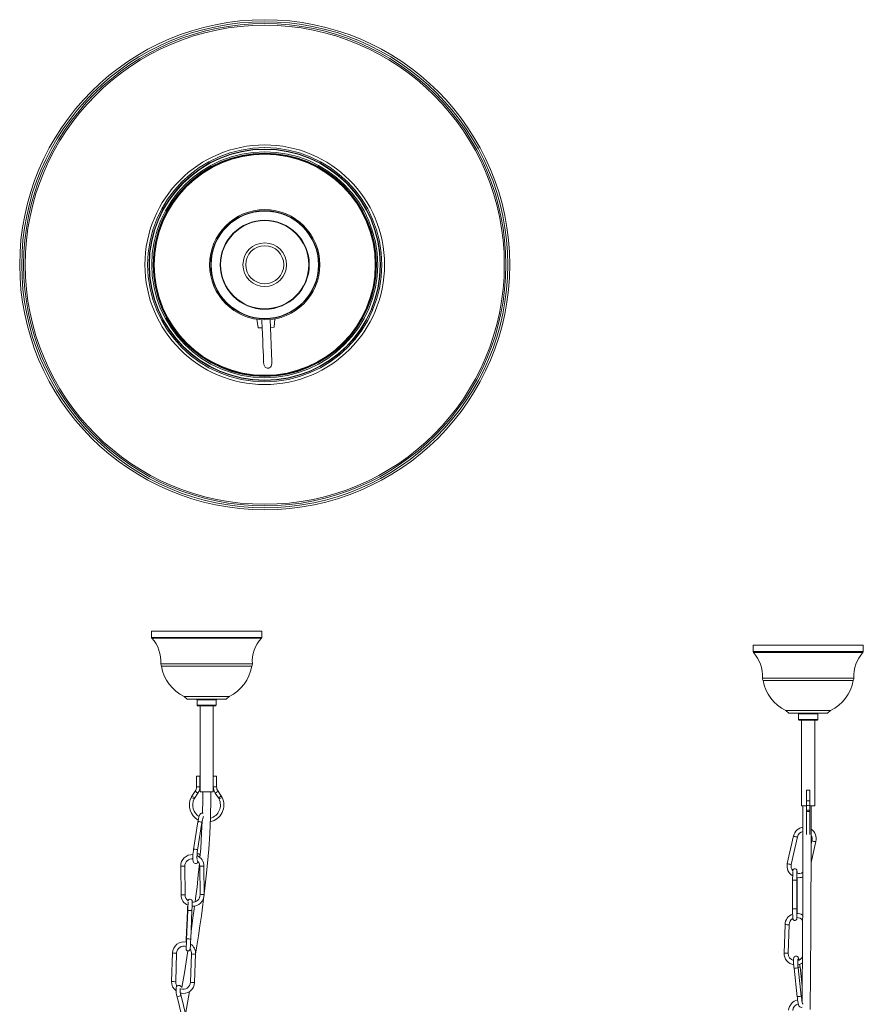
# Model space of a CAD drawing. Header units: millimetres. Extents: x -221 to 581, y -1633 to 212.
# Tile 6 of 6: x -178 to 442, y -512 to 212. Entities that reach past the tile are written whole.
import ezdxf

# ---------------------------------------------------------------- set-up
doc = ezdxf.new("R2010")
doc.units = ezdxf.units.MM

msp = doc.modelspace()

# ---------------------------------------------------------------- linework, layer by layer
at = {"color": 7, "linetype": 'Continuous', "lineweight": 15}
for p, q in [((-3.72, -8.5), (-2.78, -14.81)), ((7.16, -39.54), (5.87, -8.69)), ((9, -14.31), (6.17, -14.43)), ((9, -14.31), (9.39, -8.22)), ((0.06, -14.69), (-2.78, -14.81)), ((7.11, -39.77), (7.16, -39.54)), ((-81.19, -237.5), (-81.17, -242.11)), ((-81.19, -237.5), (-0.19, -237.5)), ((-0.21, -242.11), (-0.19, -237.5)), ((360.65, -247.86), (360.67, -252.47)), ((360.65, -247.86), (441.65, -247.86)), ((441.63, -252.47), (441.65, -247.86)), ((-73.84, -263.35), (-7.54, -263.35)), ((368, -273.71), (434.3, -273.71)), ((-57.16, -285.5), (-54.96, -287.5)), ((-57.16, -285.5), (-24.22, -285.5)), ((-54.96, -287.5), (-26.42, -287.5)), ((-47.69, -288), (-47.69, -292)), ((-33.69, -292), (-33.69, -288)), ((-26.42, -287.5), (-24.22, -285.5)), ((-34.19, -292.5), (-47.19, -292.5)), ((-45.54, -292.5), (-45.54, -355.5)), ((-35.84, -343.86), (-35.84, -292.5)), ((384.68, -295.86), (386.88, -297.86)), ((384.68, -295.86), (417.62, -295.86)), ((415.42, -297.86), (417.62, -295.86)), ((386.88, -297.86), (415.42, -297.86)), ((394.15, -298.36), (394.15, -302.36)), ((407.65, -302.86), (394.65, -302.86)), ((396.3, -302.86), (396.3, -365.86)), ((406, -365.86), (406, -302.86)), ((408.15, -302.36), (408.15, -298.36)), ((-48.14, -344.04), (-48.14, -351.88)), ((-48.14, -344.04), (-45.64, -344.04)), ((-45.64, -351.88), (-45.64, -344.04)), ((-35.84, -351.88), (-35.84, -344.04)), ((-33.34, -344.04), (-35.84, -344.04)), ((-33.34, -351.88), (-33.34, -344.04)), ((-35.84, -355.5), (-35.84, -351.98)), ((-49.14, -355.12), (-51.54, -358.64)), ((-49.47, -360.05), (-47.07, -356.52)), ((-35.84, -355.5), (-45.54, -355.5)), ((-34.41, -356.52), (-32.01, -360.05)), ((-29.95, -358.64), (-32.34, -355.12)), ((399.9, -354.4), (399.9, -387.03)), ((402.4, -354.4), (399.9, -354.4)), ((402.4, -387.03), (402.4, -354.4)), ((399.9, -365.86), (396.3, -365.86)), ((406, -365.86), (402.4, -365.86)), ((-47.09, -377.65), (-50.32, -397.98)), ((-47.34, -398.35), (-44.13, -378.12)), ((390.45, -387.91), (385.8, -408.18)), ((388.71, -408.91), (393.37, -388.58)), ((403.27, -407.47), (406.83, -391.97)), ((403.9, -391.3), (403.31, -393.9)), ((-50.29, -397.94), (-50.27, -397.88)), ((-45.48, -401.73), (-45.43, -401.41)), ((-59.71, -410.26), (-59.51, -431.25)), ((-56.51, -431.23), (-56.71, -410.23)), ((-45.71, -410.12), (-45.51, -431.15)), ((-42.51, -431.15), (-42.71, -410.09)), ((389.74, -420.47), (389.72, -441.51)), ((392.72, -441.51), (392.74, -420.47)), ((393.02, -441.6), (393.04, -420.6)), ((-54.79, -443.11), (-55.65, -464.08)), ((-54.51, -442.68), (-55.38, -463.82)), ((-52.38, -463.82), (-51.51, -442.81)), ((384.16, -453.06), (383.5, -474.18)), ((386.5, -474.18), (387.16, -453.15)), ((-65.72, -473.93), (-66.42, -494.79)), ((-63.42, -494.89), (-62.72, -474.04)), ((-51.8, -474.57), (-52.51, -495.42)), ((-49.52, -495.68), (-48.81, -474.67)), ((396.78, -498.36), (395.19, -484.18)), ((390.78, -485.14), (393.12, -506.04)), ((396.09, -505.67), (393.76, -484.81)), ((-62.4, -506.14), (-57.37, -526.5)), ((-59.59, -503.41), (-59.74, -504.27)), ((-54.46, -525.77), (-59.48, -505.42)), ((-56.15, -518.92), (-53.33, -502.24)), ((396.71, -508.17), (396.43, -508.16))]:
    msp.add_line(p, q, dxfattribs=at)
at = {"color": 8, "linetype": 'Continuous', "lineweight": 15}
for p, q in [((-81.17, -242.11), (-0.21, -242.11)), ((-80.91, -242.78), (-0.47, -242.78)), ((360.67, -252.47), (441.63, -252.47)), ((360.92, -253.14), (441.37, -253.14)), ((-74.27, -261.65), (-7.11, -261.65)), ((367.57, -272.01), (434.73, -272.01)), ((-33.69, -288), (-47.69, -288)), ((-47.69, -292), (-33.69, -292)), ((408.15, -298.36), (394.15, -298.36)), ((394.15, -302.36), (408.15, -302.36)), ((-48.14, -351.88), (-45.64, -351.88)), ((-33.34, -351.88), (-35.84, -351.88)), ((-52.12, -359.64), (-49.88, -360.74)), ((-51.54, -358.64), (-49.47, -360.05)), ((-49.14, -355.12), (-47.07, -356.52)), ((-32.34, -355.12), (-34.41, -356.52)), ((-29.95, -358.64), (-32.01, -360.05)), ((-29.36, -359.64), (-31.61, -360.74)), ((402.4, -362.24), (399.9, -362.24)), ((-58.24, -410.24), (-59.71, -410.26)), ((-56.71, -410.23), (-58.24, -410.24)), ((-44.25, -410.1), (-45.71, -410.12)), ((-42.71, -410.09), (-44.25, -410.1)), ((-58.04, -431.24), (-59.51, -431.25)), ((-56.51, -431.23), (-58.04, -431.24))]:
    msp.add_line(p, q, dxfattribs=at)
at = {"color": 7, "linetype": 'Continuous', "lineweight": 15, "flags": 128}
for points in [[(-0.14, -8.75), (-0.09, -9.85), (0.11, -14.75), (0.31, -19.48), (0.5, -23.96), (0.67, -28.11), (0.83, -31.85), (0.97, -35.1), (1.08, -37.77), (1.16, -39.79), (1.22, -39.91)], [(1.16, -39.79), (1.39, -41.68), (1.94, -43.08), (2.33, -43.58), (2.78, -43.95), (3.28, -44.2), (3.84, -44.33), (4.13, -44.36), (4.42, -44.36), (4.71, -44.32), (4.85, -44.3), (5, -44.26), (5.3, -44.16), (5.76, -43.94), (6.19, -43.6), (6.67, -42.96), (7, -42.09), (7.16, -40.96), (7.16, -39.54)], [(-48.81, -474.92), (-47.8, -468.71), (-46.66, -461.32), (-45.57, -454.01), (-44.52, -446.64), (-43.4, -438.23), (-42.2, -428.57), (-40.98, -417.62), (-40.05, -408.06), (-39.19, -397.64), (-38.44, -386.32), (-37.86, -374.07), (-37.53, -360.83), (-37.53, -355.5)], [(-43.47, -355.5), (-43.48, -361.2), (-43.72, -371.14)], [(397.34, -365.86), (397.34, -371.36), (397.33, -384.39), (397.3, -396.46), (397.27, -407.63), (397.24, -417.92), (397.2, -427.38), (397.16, -436.02), (397.11, -444.61), (397.07, -452.29), (397.03, -459.06), (397, -465.25), (396.96, -471.47), (396.77, -499.87), (396.7, -509.69)], [(402.65, -515.57), (402.7, -509.76), (402.8, -494.59), (402.84, -489.14), (402.88, -483.19), (402.93, -476.29), (402.98, -468.42), (403.03, -459.56), (403.09, -449.67), (403.14, -438.73), (403.2, -427.73), (403.24, -415.76), (403.29, -402.79), (403.32, -388.76), (403.34, -373.62), (403.34, -365.86)], [(-43.35, -371.25), (-43.67, -371.14), (-44.39, -371.21), (-44.9, -371.47), (-45.28, -371.82), (-45.6, -372.28), (-45.96, -373.04), (-46.31, -374.05), (-46.64, -375.33), (-46.93, -376.73), (-47.09, -377.65)], [(-44.13, -378.12), (-44.01, -377.42), (-43.76, -376.16), (-43.49, -375.1), (-43.23, -374.3), (-43.06, -373.89), (-42.99, -373.76), (-43, -373.76)], [(-43.93, -377.03), (-44.35, -386.04), (-45.07, -397.1), (-45.63, -403.8)], [(-50.3, -397.88), (-50.42, -398.67), (-50.6, -400.19), (-50.73, -401.7), (-50.8, -403.12), (-50.8, -404.42), (-50.73, -405.56), (-50.55, -406.55), (-50.34, -407.15), (-50.03, -407.63), (-49.55, -408.03), (-48.9, -408.25), (-48.18, -408.18), (-47.67, -407.92), (-47.29, -407.57), (-46.97, -407.11), (-46.84, -406.85)], [(-45.83, -403.6), (-45.64, -402.66), (-45.48, -401.73)], [(-46.03, -408.46), (-46.82, -416.68), (-47.76, -425.26), (-48.79, -433.81), (-49.11, -436.3)], [(392.99, -415.49), (392.98, -414.78), (392.95, -414.02), (392.91, -413.49), (392.88, -413.29), (392.84, -413.13), (392.77, -412.93), (392.58, -412.62), (392.26, -412.31), (391.8, -412.09), (391.25, -412.04), (390.74, -412.18), (390.39, -412.42), (390.15, -412.68), (390.01, -412.93), (389.95, -413.11), (389.91, -413.24), (389.89, -413.37), (389.86, -413.59), (389.86, -413.61)], [(393.04, -420.6), (393.04, -419.82), (393.03, -418.53)], [(-51.51, -442.81), (-51.48, -442.03), (-51.43, -440.59), (-51.38, -439.25), (-51.35, -438.08), (-51.33, -437.12), (-51.33, -436.41), (-51.34, -435.91), (-51.37, -435.69), (-51.42, -435.51), (-51.54, -435.24), (-51.79, -434.9), (-52.19, -434.62), (-52.71, -434.47), (-53.29, -434.53), (-53.7, -434.73), (-53.98, -434.97), (-54.16, -435.23), (-54.26, -435.44), (-54.3, -435.55)], [(-49.53, -439.5), (-49.78, -441.44), (-50.71, -448.2), (-51.6, -454.33), (-52.14, -457.91)], [(389.72, -441.46), (389.72, -442.24), (389.73, -443.7), (389.74, -445.07), (389.76, -446.28), (389.78, -447.28), (389.81, -448.05), (389.85, -448.58), (389.88, -448.78), (389.92, -448.94), (389.99, -449.14), (390.18, -449.45), (390.5, -449.76), (390.96, -449.98), (391.51, -450.03), (392.02, -449.89), (392.37, -449.65), (392.6, -449.39), (392.74, -449.14), (392.81, -448.95), (392.85, -448.82), (392.87, -448.69), (392.9, -448.48), (392.93, -447.88), (392.93, -447.85)], [(392.83, -448.24), (392.83, -448.24), (392.82, -448.12), (392.8, -447.75), (392.78, -447.05), (392.76, -446.08), (392.74, -444.88), (392.73, -443.52), (392.72, -442.06), (392.72, -441.47)], [(-55.82, -469.06), (-55.83, -469.77), (-55.84, -470.48), (-55.82, -470.98), (-55.79, -471.2), (-55.75, -471.37), (-55.63, -471.65), (-55.37, -471.98), (-54.97, -472.27), (-54.46, -472.42), (-53.87, -472.36), (-53.46, -472.16), (-53.18, -471.91), (-53, -471.66), (-52.9, -471.45), (-52.86, -471.32), (-52.83, -471.2), (-52.81, -471.07), (-52.77, -470.8), (-52.72, -470.2), (-52.66, -469.29), (-52.59, -468.17), (-52.52, -466.87), (-52.45, -465.45), (-52.39, -464.05), (-52.38, -463.78)], [(-55.38, -463.66), (-55.41, -464.43), (-55.48, -465.88), (-55.54, -467.24), (-55.61, -468.45), (-55.67, -469.44), (-55.73, -470.17), (-55.76, -470.53), (-55.77, -470.6), (-55.77, -470.6)], [(-55.65, -464.08), (-55.69, -464.86), (-55.73, -466.02)], [(-54.45, -472.42), (-57.06, -488.53), (-58.91, -499.41)], [(394.4, -479.22), (394.19, -478.36), (393.91, -477.52), (393.7, -477.08), (393.34, -476.64), (392.88, -476.34), (392.28, -476.2), (391.65, -476.31), (391.18, -476.6), (390.89, -476.94), (390.7, -477.3), (390.58, -477.71), (390.48, -478.34), (390.43, -479.28), (390.43, -480.37), (390.49, -481.7), (390.58, -483.14), (390.72, -484.65), (390.78, -485.14)], [(395.19, -484.18), (395.1, -483.39), (394.94, -482.22)], [(-58.91, -499.41), (-59.22, -498.92), (-59.81, -498.26), (-60.32, -497.92), (-60.95, -497.73), (-61.65, -497.79), (-62.3, -498.13), (-62.71, -498.58), (-62.96, -499.1), (-63.12, -499.75), (-63.19, -500.78), (-63.13, -501.93), (-62.97, -503.3), (-62.71, -504.76), (-62.4, -506.14)], [(393.11, -506), (393.21, -506.79), (393.4, -508.25), (393.62, -509.61), (393.86, -510.81), (394.11, -511.82), (394.39, -512.66), (394.6, -513.1), (394.96, -513.54), (395.42, -513.84), (396.03, -513.98), (396.65, -513.87), (396.67, -513.86)], [(397.17, -511.55), (397.18, -511.55), (397.11, -511.39), (396.99, -510.98), (396.81, -510.26), (396.61, -509.27), (396.41, -508.06), (396.22, -506.7), (396.09, -505.67)]]:
    msp.add_lwpolyline(points, dxfattribs=at)
at = {"color": 8, "linetype": 'Continuous', "lineweight": 15, "flags": 128}
for points in [[(401.15, -365.48), (400.67, -365.53), (400.26, -365.68), (399.99, -365.91), (399.9, -366.18)], [(402.4, -366.18), (402.3, -365.91), (402.03, -365.68), (401.63, -365.53), (401.15, -365.48)], [(401.15, -369), (400.67, -369.05), (400.26, -369.21), (399.99, -369.43), (399.9, -369.7)], [(401.15, -370), (400.67, -370.04), (400.26, -370.16), (399.99, -370.34), (399.9, -370.55)], [(402.4, -369.7), (402.3, -369.43), (402.03, -369.21), (401.63, -369.05), (401.15, -369)], [(402.4, -370.55), (402.3, -370.34), (402.03, -370.16), (401.63, -370.04), (401.15, -370)], [(-47.09, -377.65), (-47.04, -377.59), (-46.79, -377.51), (-46.35, -377.49), (-45.81, -377.53), (-45.23, -377.62), (-44.71, -377.76), (-44.33, -377.91), (-44.14, -378.06), (-44.13, -378.12)], [(-44.11, -380.89), (-44.5, -380.87), (-44.56, -380.87)], [(-50.27, -397.88), (-50.25, -397.81), (-50, -397.73), (-49.57, -397.71), (-49.02, -397.75), (-48.44, -397.85), (-47.92, -397.98), (-47.54, -398.14), (-47.35, -398.29), (-47.37, -398.35)], [(385.83, -408.15), (385.84, -408.21), (386.07, -408.35), (386.49, -408.5), (387.02, -408.65), (387.59, -408.78), (388.11, -408.86), (388.5, -408.88), (388.71, -408.84), (388.7, -408.81)], [(-44.04, -431.1), (-43.47, -431.1), (-42.97, -431.09), (-42.64, -431.09), (-42.51, -431.09), (-42.52, -431.09)], [(-54.52, -443.09), (-54.66, -443.1), (-54.78, -443.11)], [(389.72, -441.46), (389.83, -441.46), (390.14, -441.45), (390.62, -441.45), (391.19, -441.45), (391.77, -441.45), (392.26, -441.46), (392.6, -441.46), (392.72, -441.47), (392.72, -441.47)], [(-55.42, -464.07), (-55.53, -464.07), (-55.65, -464.08)], [(383.51, -474.03), (383.5, -474.03), (383.63, -474.06), (383.96, -474.09), (384.45, -474.12), (385.03, -474.14), (385.6, -474.15), (386.08, -474.16), (386.4, -474.15), (386.5, -474.13)], [(-51.17, -495.63), (-50.59, -495.65), (-50.07, -495.64), (-49.69, -495.6), (-49.52, -495.54), (-49.53, -495.52)], [(393.12, -506), (393.17, -506.01), (393.45, -506), (393.89, -505.96), (394.45, -505.9), (395.03, -505.84), (395.54, -505.77), (395.91, -505.71), (396.09, -505.67), (396.07, -505.67)], [(396.74, -505.17), (396.46, -505.21), (396.05, -505.25)]]:
    msp.add_lwpolyline(points, dxfattribs=at)
at = {"color": 7, "linetype": 'Continuous', "lineweight": 15}
for radius in [180, 178.5, 177.09, 175.97, 88, 86, 85, 84.77, 83, 82, 81.63, 81.2, 40.5, 39.7, 39.68, 39.43, 32.73, 32.39, 16.02, 13.96]:
    msp.add_circle((1.99, 31.59), radius, dxfattribs=at)
for centre, radius, start, end in [((-80.17, -242.11), 1, 180.16335, 222.19254), ((-100.04, -260.12), 25.82, 356.59831, 42.19254), ((18.66, -260.12), 25.82, 137.80746, 183.40169), ((-1.21, -242.11), 1, 317.80746, 359.83665), ((361.67, -252.47), 1, 180.16335, 222.19254), ((440.63, -252.47), 1, 317.80746, 359.83665), ((341.8, -270.48), 25.82, 356.59831, 42.19254), ((460.5, -270.48), 25.82, 137.80746, 183.40169), ((-71.39, -261.82), 2.88, 176.59831, 211.86324), ((-44.02, -258.26), 30.25, 189.68847, 244.2593), ((-37.35, -258.26), 30.25, 295.7407, 350.31153), ((-9.99, -261.82), 2.88, 328.13676, 3.40169), ((370.45, -272.19), 2.88, 176.59831, 211.86324), ((397.81, -268.62), 30.25, 189.68847, 244.2593), ((404.48, -268.62), 30.25, 295.7407, 350.31153), ((431.85, -272.19), 2.88, 328.13676, 3.40169), ((-48.19, -288), 0.5, 0, 90), ((-33.19, -288), 0.5, 90, 180), ((-47.19, -292), 0.5, 180, 270), ((-34.19, -292), 0.5, 270, 0), ((393.65, -298.36), 0.5, 0, 90), ((394.65, -302.36), 0.5, 180, 270), ((407.65, -302.36), 0.5, 270, 0), ((408.65, -298.36), 0.5, 90, 180), ((-53.89, -351.88), 5.75, 325.75741, 0), ((-53.89, -351.88), 8.25, 325.75741, 0), ((4.4, -351.88), 40.24, 179.99997, 180.1361), ((-27.59, -351.88), 8.25, 180.12561, 214.24259), ((-27.59, -351.88), 5.75, 180, 214.24259), ((-40.74, -365.24), 12.68, 153.80623, 240.93762), ((-44.72, -363.28), 8.25, 145.75741, 153.80623), ((-40.74, -365.24), 10.18, 153.80623, 237.16968), ((-44.72, -363.28), 5.75, 145.75741, 153.80623), ((-40.74, -365.24), 12.68, 282.44953, 26.19377), ((-40.74, -365.24), 10.18, 286.29946, 26.19377), ((-36.77, -363.28), 5.75, 26.19377, 34.24259), ((-36.77, -363.28), 8.25, 26.19377, 34.24259), ((398.38, -389.67), 8.12, 97.42376, 167.52957), ((398.66, -390.03), 8.39, 346.61928, 56.24786), ((398.25, -389.52), 4.97, 100.70469, 169.16659), ((398.94, -390.06), 5.11, 345.9914, 31.10687), ((-51.26, -410.15), 8.45, 86.40283, 180.75031), ((-51.29, -410.13), 5.43, 84.6342, 181.00741), ((-19.18, -403.42), 28.61, 169.80059, 183.88049), ((-50.88, -409.99), 8.17, 359.31589, 67.58011), ((-51.13, -410.15), 5.41, 0.33191, 49.58179), ((394.19, -410.03), 8.59, 167.28879, 238.96759), ((393.77, -410.1), 5.21, 165.70914, 221.39142), ((567.25, -419.86), 177.51, 178.14135, 180.19417), ((509.98, -419.16), 117.25, 177.39449, 180.63756), ((394.22, -411.4), 7.25, 258.30279, 294.61796), ((394.22, -410.98), 4.68, 252.17218, 310.21391), ((-51.32, -431.34), 8.19, 179.40179, 248.10401), ((-51.37, -431.33), 5.14, 178.88491, 235.24662), ((-50.94, -431.21), 5.43, 264.76914, 1.00839), ((-50.95, -431.21), 8.44, 266.96894, 0.78996), ((266.88, -456.31), 321.93, 176.89077, 177.64942), ((-228.63, -434.52), 174.31, 357.31404, 359.36865), ((392.53, -453.28), 8.37, 109.39056, 178.51438), ((393.04, -452.09), 7.23, 55.80541, 92.38696), ((392.78, -453.1), 5.25, 34.96622, 88.34046), ((134.29, -441.67), 258.73, 359.29027, 0.01439), ((392.47, -453.25), 5.31, 119.42001, 178.91398), ((-57.41, -474.16), 8.31, 76.58652, 178.42536), ((-57.38, -474.19), 5.34, 71.15019, 178.38121), ((-57.1, -474.31), 8.31, 357.52873, 56.72937), ((-56.79, -474.25), 5, 356.35307, 37.56007), ((391.94, -474.32), 8.44, 178.06148, 260.55208), ((391.91, -474.33), 5.42, 177.84788, 254.13306), ((392.22, -474.57), 5.15, 283.67183, 336.05861), ((422.11, -480.46), 28.68, 175.85034, 188.72315), ((392.61, -475.64), 7.03, 277.683, 307.50776), ((-58.31, -495.23), 8.13, 176.93663, 233.4872), ((-58.43, -495.21), 5, 176.34549, 217.38166), ((-57.81, -495.3), 8.31, 255.29085, 358.42002), ((-57.84, -495.28), 5.33, 248.594, 358.47827), ((-46.87, -501.18), 13.31, 175.42405, 198.56635), ((395.48, -516.82), 8.72, 103.6378, 174.68419), ((395.43, -516.79), 5.67, 104.78109, 174.69598)]:
    msp.add_arc(centre, radius, start, end, dxfattribs=at)
at = {"color": 8, "linetype": 'Continuous', "lineweight": 15}
for centre, radius, start, end in [((392.65, -385.01), 3.65, 232.77792, 281.33552), ((406.12, -388.36), 3.68, 233.02296, 281.1522), ((-47.28, -403.83), 2.76, 49.30699, 98.45601), ((391.2, -472.73), 52.29, 88.31396, 91.60177), ((392.81, -423.21), 2.61, 85.03068, 91.53673), ((-39.8, -907.28), 476.2, 90.51046, 90.68646), ((-53.82, -462.28), 19.61, 83.22131, 91.99585), ((392.81, -444.06), 2.47, 85.01151, 91.4182), ((386.05, -440.49), 12.71, 261.4333, 274.99074), ((-54.69, -483.13), 19.49, 83.20226, 92.01375), ((-64.62, -471.31), 2.85, 247.254, 274.8169), ((-63.78, -470.53), 3.66, 260.6613, 286.88753), ((-50.7, -471.94), 2.85, 247.27615, 274.80448), ((-49.83, -471.82), 3.03, 257.84512, 289.72731), ((392.87, -473.49), 10.94, 274.41976, 282.22687), ((390.56, -469.75), 15.39, 270.79709, 281.98037), ((-65.32, -492.17), 2.85, 247.26689, 274.80968), ((-64.49, -491.4), 3.65, 260.62407, 286.95393), ((-51.44, -493.09), 2.55, 245.7731, 276.05068), ((-59.44, -511.85), 6.43, 90.38176, 117.35592)]:
    msp.add_arc(centre, radius, start, end, dxfattribs=at)

doc.saveas('drawing.dxf')
